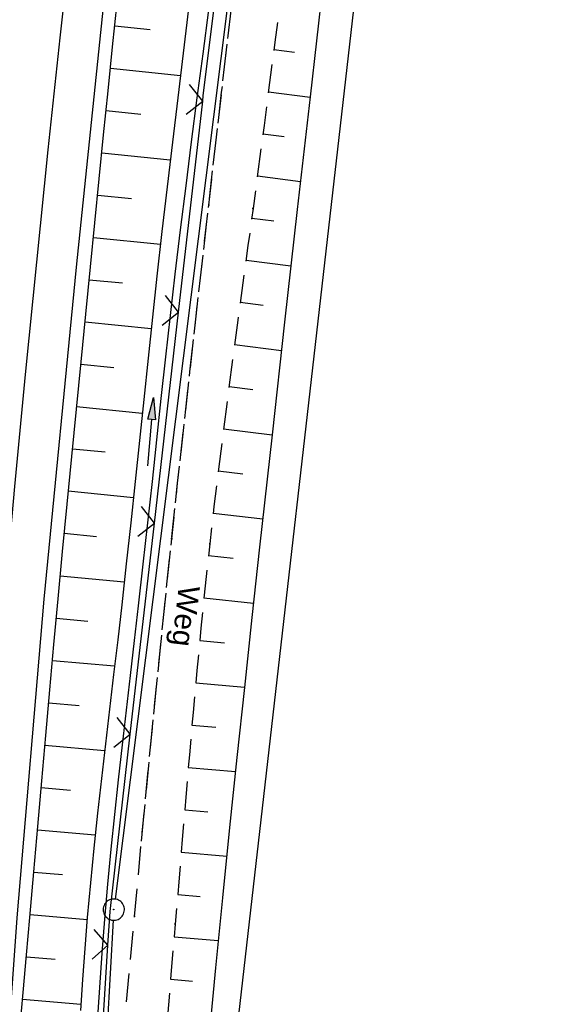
# Model space of a CAD drawing. Extents: x 508885 to 509191, y 457896 to 458644.
# Tile 45 of 58: x 509039 to 509078, y 458436 to 458506. Entities that reach past the tile are written whole.
import ezdxf

# ---------------------------------------------------------------- set-up
doc = ezdxf.new("R2010")
doc.units = 0
doc.header["$LTSCALE"] = 10
doc.header["$MEASUREMENT"] = 0
for name, pattern in [('AUSGEZOGEN', [0]), ('LT00', [0]), ('LT11', [0.3, 0.2, -0.1])]:
    doc.linetypes.add(name, pattern=pattern)
doc.layers.get('0').update_dxf_attribs({"linetype": 'LT00'})
for name, color, linetype in [('--EK_FBR', 1, 'LT00'), ('--EL_DFK_AB_L', 21, 'LT00'), ('--EL_DFK_AB_P', 7, 'LT00'), ('DFK_AB_L', 21, 'LT00'), ('DFK_AB_P', 7, 'LT00'), ('DFK_KATASTER', 250, 'LT00'), ('FELDWEG_TEXT', 250, 'Continuous'), ('PFEIL', 140, 'AUSGEZOGEN'), ('V112_AFBR_BAB', 250, 'LT00'), ('V112_BOESCH', 250, 'LT00'), ('V112_BOSCHUNG', 250, 'LT00'), ('V112_FELDWEG', 250, 'LT11'), ('V112_GRABEN', 250, 'LT00'), ('V112_LD_MARK', 250, 'LT00'), ('V112_ZAUN', 40, 'LT00')]:
    doc.layers.add(name, color=color, linetype=linetype)
doc.styles.add('Beschrift', font='ARIAL.TTF')

# ---------------------------------------------------------------- blocks, each defined once
blk = doc.blocks.new('SYMB0003')
at = {"color": 0, "linetype": 'ByBlock'}
for p, q in [((-0.015712, 0), (0.010166, 0.012015)), ((0, -0.021257), (-0.015712, 0)), ((0.010166, 0.012015), (0, -0.021257))]:
    blk.add_line(p, q, dxfattribs=at)
for points in [[(-0.031395, 0.499013), (-0.093691, 0.491144), (-0.154509, 0.475528), (-0.21289, 0.452414), (-0.267913, 0.422164), (-0.318712, 0.385257), (-0.364484, 0.342274), (-0.404509, 0.293893), (-0.438154, 0.240877), (-0.464888, 0.184062), (-0.484292, 0.124345), (-0.496058, 0.062667), (-0.5, 0)], [(0.5, 0), (0.496057, 0.062667), (0.484292, 0.124345), (0.464888, 0.184062), (0.438153, 0.240877), (0.404509, 0.293893), (0.364484, 0.342274), (0.318712, 0.385257), (0.267913, 0.422164), (0.21289, 0.452414), (0.154509, 0.475528), (0.093691, 0.491144), (0.031395, 0.499013), (-0.031395, 0.499013)], [(-0.5, 0), (-0.496058, -0.062667), (-0.484292, -0.124345), (-0.464888, -0.184062), (-0.438154, -0.240877), (-0.404509, -0.293893), (-0.364485, -0.342274), (-0.318712, -0.385257), (-0.267914, -0.422164), (-0.21289, -0.452414), (-0.154509, -0.475529), (-0.093691, -0.491144), (-0.031395, -0.499014), (0.031395, -0.499014)], [(0.031395, -0.499014), (0.093691, -0.491144), (0.154509, -0.475529), (0.21289, -0.452414), (0.267914, -0.422164), (0.318712, -0.385257), (0.364485, -0.342274), (0.404509, -0.293893), (0.438154, -0.240877), (0.464889, -0.184062), (0.484292, -0.124345), (0.496058, -0.062667), (0.5, 0)]]:
    blk.add_lwpolyline(points, dxfattribs=at)
blk = doc.blocks.new('Pfreil3')
at = {"layer": 'PFEIL'}
blk.add_hatch(color=256, dxfattribs=at).paths.add_polyline_path([(-1.549, 0.273), (-1.549, -0.273), (0, 0)])
for p, q in [((-1.549, 0), (-4.831, 0)), ((-1.549, -0.273), (-1.549, 0.273)), ((-1.549, 0.273), (0, 0)), ((0, 0), (-1.549, -0.273))]:
    blk.add_line(p, q, dxfattribs=at)
blk = doc.blocks.new('SYMB0011')
at = {"color": 0, "linetype": 'ByBlock'}
for p, q in [((0.5, 0), (-0.5, 0)), ((0, 0.5), (0, -0.5))]:
    blk.add_line(p, q, dxfattribs=at)
blk = doc.blocks.new('SYMB0024')
at = {"color": 0, "linetype": 'ByBlock'}
for p, q in [((-0.5, 0.5), (0, 0)), ((0, 0), (0.5, 0.5))]:
    blk.add_line(p, q, dxfattribs=at)

msp = doc.modelspace()

# ---------------------------------------------------------------- linework, layer by layer
at = {"layer": '--EK_FBR'}
msp.add_lwpolyline([(509033.444, 458322.397), (509033.995, 458344.72), (509034.89, 458369.551), (509035.987, 458394.317), (509037.472, 458418.57), (509039.183, 458442.329), (509041.09, 458464.831), (509043.369, 458488.282), (509045.947, 458513.055), (509048.673, 458535.671), (509051.755, 458558.727), (509055.01, 458581.604), (509058.517, 458604.2), (509062.207, 458626.243), (509064.565, 458639.405)], dxfattribs=at)
at = {"layer": '--EK_FBR', "linetype": 'LT11', "flags": 128}
for points in [[(509047.968, 458447.746), (509048.48, 458453.082), (509049.005, 458458.416), (509049.544, 458463.75), (509050.099, 458469.081), (509050.519, 458473.014), (509050.947, 458476.945), (509051.382, 458480.877), (509051.822, 458484.807), (509052.267, 458488.737), (509052.713, 458492.667), (509053.167, 458496.651), (509053.625, 458500.635), (509054.088, 458504.619), (509054.559, 458508.601), (509055.039, 458512.582), (509055.531, 458516.562), (509056.005, 458520.299), (509056.49, 458524.035), (509056.982, 458527.77), (509057.481, 458531.505), (509057.983, 458535.238), (509058.487, 458538.972), (509059.102, 458543.525), (509059.717, 458548.079), (509060.334, 458552.631), (509060.955, 458557.184), (509061.443, 458560.742), (509061.936, 458564.3), (509062.434, 458567.857), (509062.94, 458571.412), (509063.454, 458574.967), (509063.991, 458578.61), (509064.537, 458582.252), (509065.092, 458585.892), (509065.652, 458589.532), (509066.217, 458593.171), (509066.827, 458597.067), (509067.442, 458600.962), (509068.065, 458604.856), (509068.698, 458608.748), (509069.342, 458612.639), (509070, 458616.527), (509070.673, 458620.412), (509071.333, 458624.126), (509072.006, 458627.838), (509072.691, 458631.548), (509073.385, 458635.256), (509074.087, 458638.962), (509074.123, 458639.153)], [(509077.309, 458639.07), (509077.309, 458639.07), (509076.475, 458634.267), (509075.449, 458628.336), (509074.425, 458622.404), (509073.401, 458616.473), (509072.377, 458610.541), (509071.352, 458604.609), (509070.324, 458598.678), (509069.292, 458592.746), (509068.899, 458590.49), (509068.508, 458588.234), (509068.122, 458585.977), (509067.744, 458583.719), (509067.377, 458581.46), (509067.023, 458579.198), (509066.686, 458576.934), (509066.368, 458574.668), (509066.11, 458572.704), (509065.864, 458570.739), (509065.629, 458568.772), (509065.401, 458566.804), (509065.175, 458564.835), (509064.95, 458562.867), (509064.709, 458560.79), (509064.46, 458558.713), (509064.2, 458556.638), (509063.906, 458554.417), (509063.6, 458552.198), (509063.283, 458549.98), (509062.959, 458547.763), (509062.633, 458545.546), (509062.308, 458543.329), (509061.987, 458541.112), (509061.674, 458538.893), (509061.285, 458536.023), (509060.911, 458533.152), (509060.551, 458530.278), (509060.2, 458527.404), (509059.856, 458524.528), (509059.516, 458521.652), (509059.176, 458518.776), (509058.833, 458515.9), (509058.117, 458510.028), (509057.379, 458504.16), (509056.619, 458498.294), (509055.839, 458492.43), (509055.483, 458489.8), (509055.126, 458487.169), (509054.77, 458484.539), (509054.416, 458481.908), (509054.069, 458479.277), (509053.73, 458476.645), (509053.4, 458474.011), (509053.084, 458471.376), (509052.783, 458468.74), (509052.463, 458465.761), (509052.162, 458462.781), (509051.878, 458459.798), (509051.607, 458456.814), (509051.347, 458453.829), (509051.094, 458450.843), (509050.845, 458447.857), (509050.598, 458444.87)]]:
    msp.add_lwpolyline(points, dxfattribs=at)
at = {"layer": '--EL_DFK_AB_L'}
for p, q in [((509062.517, 458574.265), (509046.104, 458443.644)), ((509045.968, 458442.151), (509040.463, 458345.347))]:
    msp.add_line(p, q, dxfattribs=at)
at = {"layer": 'DFK_AB_L'}
for p, q in [((509062.517, 458574.265), (509046.104, 458443.644)), ((509045.968, 458442.151), (509040.463, 458345.347))]:
    msp.add_line(p, q, dxfattribs=at)
at = {"layer": 'DFK_KATASTER'}
msp.add_line((509054.565, 458433.155), (509065.375, 458527.814), dxfattribs=at)
at = {"layer": 'V112_AFBR_BAB'}
msp.add_lwpolyline([(509033.444, 458322.397), (509033.995, 458344.72), (509034.89, 458369.551), (509035.987, 458394.317), (509037.472, 458418.57), (509039.183, 458442.329), (509041.09, 458464.831), (509043.369, 458488.282), (509045.947, 458513.055), (509048.673, 458535.671), (509051.755, 458558.727), (509055.01, 458581.604), (509058.517, 458604.2), (509062.207, 458626.243), (509064.565, 458639.405)], dxfattribs=at)
at = {"layer": 'V112_BOESCH'}
for points in [[(509065.385, 458547.996), (509064.458, 458540.048), (509063.533, 458532.1), (509062.609, 458524.152), (509061.689, 458516.203), (509060.774, 458508.253), (509059.864, 458500.303), (509058.961, 458492.353), (509058.065, 458484.401), (509057.179, 458476.447), (509056.302, 458468.493), (509055.763, 458463.543), (509055.23, 458458.593), (509054.705, 458453.643), (509054.189, 458448.69), (509053.686, 458443.737), (509053.196, 458438.783), (509052.722, 458433.828)], [(509039.377, 458434.399), (509039.616, 458437.05), (509039.856, 458439.702), (509040.094, 458442.353), (509040.378, 458445.567), (509040.659, 458448.78), (509040.937, 458451.994), (509041.216, 458455.208), (509041.497, 458458.422), (509041.783, 458461.635), (509042.076, 458464.847), (509042.39, 458468.199), (509042.712, 458471.55), (509043.04, 458474.901), (509043.372, 458478.252), (509043.706, 458481.602), (509044.041, 458484.952), (509044.374, 458488.303), (509044.681, 458491.412), (509044.988, 458494.521), (509045.297, 458497.63), (509045.611, 458500.739), (509045.931, 458503.847), (509046.261, 458506.953)]]:
    msp.add_lwpolyline(points, dxfattribs=at)
at = {"layer": 'V112_BOSCHUNG'}
for p, q in [((509046.087, 458505.325), (509048.583, 458505.055)), ((509057.312, 458503.643), (509058.757, 458503.455)), ((509045.774, 458502.331), (509050.716, 458501.818)), ((509056.929, 458500.667), (509059.862, 458500.287)), ((509045.469, 458499.336), (509047.913, 458499.093)), ((509056.54, 458497.693), (509058.031, 458497.499)), ((509045.17, 458496.351), (509050, 458495.87)), ((509056.146, 458494.718), (509059.184, 458494.325)), ((509044.874, 458493.366), (509047.262, 458493.128)), ((509055.747, 458491.745), (509057.297, 458491.544)), ((509044.579, 458490.38), (509049.308, 458489.909)), ((509055.344, 458488.773), (509058.51, 458488.362)), ((509044.284, 458487.395), (509046.63, 458487.161)), ((509054.94, 458485.799), (509056.558, 458485.59)), ((509043.986, 458484.41), (509048.652, 458483.944)), ((509054.539, 458482.826), (509057.841, 458482.398)), ((509043.688, 458481.425), (509046.012, 458481.193)), ((509054.144, 458479.853), (509055.827, 458479.634)), ((509043.39, 458478.44), (509048.025, 458477.977)), ((509053.758, 458476.869), (509057.178, 458476.442)), ((509043.094, 458475.454), (509045.404, 458475.224)), ((509053.385, 458473.884), (509055.117, 458473.677)), ((509042.801, 458472.469), (509047.4, 458472.01)), ((509053.028, 458470.897), (509056.522, 458470.495)), ((509042.513, 458469.482), (509044.797, 458469.255)), ((509052.691, 458467.907), (509054.444, 458467.715)), ((509042.229, 458466.486), (509046.754, 458466.054)), ((509052.376, 458464.916), (509055.872, 458464.548)), ((509041.951, 458463.49), (509044.184, 458463.286)), ((509052.078, 458461.913), (509053.815, 458461.748)), ((509041.681, 458460.492), (509046.068, 458460.112)), ((509051.797, 458458.918), (509055.231, 458458.607)), ((509041.417, 458457.504), (509043.566, 458457.317)), ((509051.528, 458455.922), (509053.222, 458455.777)), ((509041.156, 458454.515), (509045.364, 458454.15)), ((509051.27, 458452.933), (509054.6, 458452.648)), ((509040.897, 458451.526), (509042.96, 458451.347)), ((509051.018, 458449.944), (509052.654, 458449.804)), ((509040.637, 458448.537), (509044.7, 458448.185)), ((509050.77, 458446.954), (509053.983, 458446.679)), ((509040.377, 458445.549), (509042.388, 458445.374)), ((509050.522, 458443.964), (509052.102, 458443.829)), ((509040.112, 458442.56), (509044.131, 458442.212)), ((509050.272, 458440.975), (509053.385, 458440.708)), ((509039.844, 458439.573), (509041.87, 458439.397)), ((509050.019, 458437.986), (509051.556, 458437.854)), ((509039.574, 458436.585), (509043.688, 458436.228))]:
    msp.add_line(p, q, dxfattribs=at)
at = {"layer": 'V112_FELDWEG', "flags": 128}
for points in [[(509075.207, 457898.869), (509074.801, 457900.932), (509074.318, 457903.466), (509073.848, 457906.002), (509073.386, 457908.54), (509072.931, 457911.08), (509072.478, 457913.619), (509072.026, 457916.16), (509071.572, 457918.699), (509071.111, 457921.238), (509070.643, 457923.775), (509070.181, 457926.225), (509069.71, 457928.674), (509069.234, 457931.122), (509068.756, 457933.57), (509068.278, 457936.017), (509067.802, 457938.465), (509067.332, 457940.913), (509066.869, 457943.363), (509066.417, 457945.815), (509065.978, 457948.269), (509065.524, 457950.902), (509065.085, 457953.537), (509064.659, 457956.175), (509064.241, 457958.814), (509063.829, 457961.455), (509063.421, 457964.096), (509063.012, 457966.737), (509062.601, 457969.377), (509062.109, 457972.494), (509061.611, 457975.61), (509061.11, 457978.725), (509060.61, 457981.841), (509060.112, 457984.957), (509059.62, 457988.073), (509059.136, 457991.191), (509058.664, 457994.311), (509058.184, 457997.579), (509057.717, 458000.849), (509057.26, 458004.12), (509056.812, 458007.393), (509056.369, 458010.666), (509055.931, 458013.94), (509055.493, 458017.214), (509054.769, 458022.614), (509054.044, 458028.013), (509053.316, 458033.412), (509052.587, 458038.811), (509051.858, 458044.211), (509051.129, 458049.613), (509050.769, 458052.287), (509050.413, 458054.961), (509050.064, 458057.637), (509049.726, 458060.313), (509049.403, 458062.991), (509049.096, 458065.671), (509048.812, 458068.352), (509048.551, 458071.035), (509048.319, 458073.721), (509048.119, 458076.409), (509047.991, 458078.433), (509047.879, 458080.457), (509047.782, 458082.483), (509047.697, 458084.51), (509047.62, 458086.537), (509047.55, 458088.564), (509047.482, 458090.592), (509047.356, 458094.433), (509047.233, 458098.274), (509047.115, 458102.114), (509047.004, 458105.955), (509046.92, 458109.058), (509046.84, 458112.16), (509046.761, 458115.263), (509046.683, 458118.366), (509046.603, 458121.469), (509046.52, 458124.572), (509046.432, 458127.675), (509046.321, 458131.306), (509046.202, 458134.936), (509046.08, 458138.566), (509045.956, 458142.196), (509045.833, 458145.827), (509045.713, 458149.457), (509045.624, 458152.279), (509045.536, 458155.101), (509045.448, 458157.923), (509045.357, 458160.745), (509045.262, 458163.567), (509045.16, 458166.389), (509045.049, 458169.21), (509044.913, 458172.358), (509044.765, 458175.506), (509044.608, 458178.653), (509044.445, 458181.8), (509044.277, 458184.947), (509044.107, 458188.094), (509043.937, 458191.241), (509043.77, 458194.388), (509043.608, 458197.535), (509043.407, 458201.625), (509043.217, 458205.715), (509043.034, 458209.806), (509042.858, 458213.897), (509042.686, 458217.988), (509042.517, 458222.079), (509042.357, 458225.975), (509042.198, 458229.871), (509042.045, 458233.768), (509041.897, 458237.664), (509041.758, 458241.561), (509041.627, 458245.529), (509041.504, 458249.498), (509041.39, 458253.467), (509041.283, 458257.436), (509041.182, 458261.405), (509041.084, 458265.374), (509040.896, 458273.402), (509040.72, 458281.43), (509040.558, 458289.458), (509040.498, 458292.64), (509040.442, 458295.823), (509040.393, 458299.005), (509040.351, 458302.187), (509040.319, 458305.37), (509040.298, 458308.552), (509040.291, 458311.735), (509040.299, 458314.917), (509040.329, 458318.608), (509040.38, 458322.298), (509040.45, 458325.988), (509040.537, 458329.678), (509040.639, 458333.368), (509040.753, 458337.058), (509040.879, 458340.747), (509041.014, 458344.436), (509041.152, 458348.01), (509041.298, 458351.584), (509041.453, 458355.157), (509041.619, 458358.73), (509041.797, 458362.302), (509041.989, 458365.873), (509042.181, 458369.196), (509042.383, 458372.519), (509042.594, 458375.841), (509042.811, 458379.163), (509043.032, 458382.485), (509043.255, 458385.806), (509043.478, 458389.128), (509043.697, 458392.45), (509043.912, 458395.777), (509044.125, 458399.104), (509044.337, 458402.431), (509044.551, 458405.758), (509044.768, 458409.084), (509044.992, 458412.41), (509045.225, 458415.735), (509045.468, 458419.06), (509045.769, 458422.954), (509046.085, 458426.847), (509046.416, 458430.739), (509046.757, 458434.629), (509047.109, 458438.52), (509047.467, 458442.409), (509047.968, 458447.746), (509048.48, 458453.082), (509049.005, 458458.416), (509049.544, 458463.75), (509050.099, 458469.081), (509050.519, 458473.014), (509050.947, 458476.945), (509051.382, 458480.877), (509051.822, 458484.807), (509052.267, 458488.737), (509052.713, 458492.667), (509053.167, 458496.651), (509053.625, 458500.635), (509054.088, 458504.619), (509054.559, 458508.601), (509055.039, 458512.582), (509055.531, 458516.562), (509056.005, 458520.299), (509056.49, 458524.035), (509056.982, 458527.77), (509057.481, 458531.505), (509057.983, 458535.238), (509058.487, 458538.972), (509059.102, 458543.525), (509059.717, 458548.079), (509060.334, 458552.631), (509060.955, 458557.184), (509061.443, 458560.742), (509061.936, 458564.3), (509062.434, 458567.857), (509062.94, 458571.412), (509063.454, 458574.967), (509063.991, 458578.61), (509064.537, 458582.252), (509065.092, 458585.892), (509065.652, 458589.532), (509066.217, 458593.171), (509066.827, 458597.067), (509067.442, 458600.962), (509068.065, 458604.856), (509068.698, 458608.748), (509069.342, 458612.639), (509070, 458616.527), (509070.673, 458620.412), (509071.333, 458624.126), (509072.006, 458627.838), (509072.691, 458631.548), (509073.385, 458635.256), (509074.087, 458638.962), (509074.123, 458639.153)], [(509077.309, 458639.07), (509076.475, 458634.267), (509075.449, 458628.336), (509074.425, 458622.404), (509073.401, 458616.473), (509072.377, 458610.541), (509071.352, 458604.609), (509070.324, 458598.678), (509069.292, 458592.746), (509068.899, 458590.49), (509068.508, 458588.234), (509068.122, 458585.977), (509067.744, 458583.719), (509067.377, 458581.46), (509067.023, 458579.198), (509066.686, 458576.934), (509066.368, 458574.668), (509066.11, 458572.704), (509065.864, 458570.739), (509065.629, 458568.772), (509065.401, 458566.804), (509065.175, 458564.835), (509064.95, 458562.867), (509064.709, 458560.79), (509064.46, 458558.713), (509064.2, 458556.638), (509063.906, 458554.417), (509063.6, 458552.198), (509063.283, 458549.98), (509062.959, 458547.763), (509062.633, 458545.546), (509062.308, 458543.329), (509061.987, 458541.112), (509061.674, 458538.893), (509061.285, 458536.023), (509060.911, 458533.152), (509060.551, 458530.278), (509060.2, 458527.404), (509059.856, 458524.528), (509059.516, 458521.652), (509059.176, 458518.776), (509058.833, 458515.9), (509058.117, 458510.028), (509057.379, 458504.16), (509056.619, 458498.294), (509055.839, 458492.43), (509055.483, 458489.8), (509055.126, 458487.169), (509054.77, 458484.539), (509054.416, 458481.908), (509054.069, 458479.277), (509053.73, 458476.645), (509053.4, 458474.011), (509053.084, 458471.376), (509052.783, 458468.74), (509052.463, 458465.761), (509052.162, 458462.781), (509051.878, 458459.798), (509051.607, 458456.814), (509051.347, 458453.829), (509051.094, 458450.843), (509050.845, 458447.857), (509050.598, 458444.87), (509050.349, 458441.884), (509050.072, 458438.612), (509049.792, 458435.34), (509049.512, 458432.068), (509049.233, 458428.796), (509048.957, 458425.524), (509048.688, 458422.251), (509048.428, 458418.978), (509048.176, 458415.689), (509047.934, 458412.398), (509047.698, 458409.108), (509047.466, 458405.817), (509047.237, 458402.525), (509047.008, 458399.234), (509046.777, 458395.942), (509046.542, 458392.651), (509046.323, 458389.643), (509046.101, 458386.636), (509045.881, 458383.629), (509045.664, 458380.621), (509045.454, 458377.613), (509045.254, 458374.605), (509045.067, 458371.596), (509044.895, 458368.586), (509044.743, 458365.575), (509044.639, 458363.241), (509044.546, 458360.907), (509044.46, 458358.572), (509044.379, 458356.237), (509044.301, 458353.901), (509044.223, 458351.566), (509044.141, 458349.23), (509044.054, 458346.895), (509043.959, 458344.56), (509043.863, 458342.418), (509043.761, 458340.277), (509043.656, 458338.135), (509043.553, 458335.994), (509043.454, 458333.853), (509043.363, 458331.711), (509043.284, 458329.57), (509043.219, 458327.427), (509043.173, 458325.285), (509043.148, 458323.222), (509043.138, 458321.159), (509043.141, 458319.095), (509043.151, 458317.032), (509043.164, 458314.968), (509043.187, 458311.376), (509043.21, 458307.784), (509043.234, 458304.192), (509043.263, 458300.601), (509043.299, 458297.009), (509043.344, 458293.418), (509043.399, 458289.827), (509043.454, 458286.852), (509043.517, 458283.878), (509043.583, 458280.903), (509043.652, 458277.929), (509043.721, 458274.954), (509043.787, 458271.98), (509043.849, 458269.005), (509043.903, 458266.03), (509043.944, 458263.389), (509043.981, 458260.749), (509044.016, 458258.108), (509044.052, 458255.468), (509044.093, 458252.827), (509044.14, 458250.187), (509044.197, 458247.547), (509044.266, 458244.908), (509044.351, 458242.269), (509044.448, 458239.755), (509044.559, 458237.242), (509044.68, 458234.73), (509044.81, 458232.217), (509044.945, 458229.705), (509045.083, 458227.193), (509045.22, 458224.68), (509045.354, 458222.168), (509045.53, 458218.718), (509045.696, 458215.268), (509045.856, 458211.817), (509046.012, 458208.367), (509046.166, 458204.916), (509046.32, 458201.466), (509046.477, 458198.015), (509046.7, 458193.269), (509046.931, 458188.523), (509047.169, 458183.778), (509047.413, 458179.032), (509047.662, 458174.287), (509047.914, 458169.542), (509048.065, 458166.708), (509048.215, 458163.875), (509048.36, 458161.041), (509048.497, 458158.207), (509048.624, 458155.372), (509048.738, 458152.537), (509048.836, 458149.702), (509048.908, 458147.215), (509048.968, 458144.727), (509049.019, 458142.239), (509049.064, 458139.75), (509049.107, 458137.262), (509049.149, 458134.774), (509049.194, 458132.285), (509049.244, 458129.797), (509049.303, 458127.309), (509049.37, 458124.88), (509049.447, 458122.451), (509049.53, 458120.023), (509049.62, 458117.594), (509049.694, 458115.666), (509049.766, 458113.737), (509049.833, 458111.809), (509049.89, 458109.88), (509049.933, 458107.951), (509049.958, 458106.022), (509049.963, 458104.335), (509049.957, 458102.647), (509049.942, 458100.959), (509049.924, 458099.272), (509049.908, 458097.584), (509049.897, 458095.897), (509049.897, 458094.21), (509049.911, 458092.523), (509049.945, 458090.837), (509050.005, 458089.07), (509050.088, 458087.304), (509050.191, 458085.538), (509050.31, 458083.773), (509050.442, 458082.009), (509050.584, 458080.245), (509050.732, 458078.481), (509050.884, 458076.717), (509051.142, 458073.73), (509051.402, 458070.743), (509051.666, 458067.758), (509051.937, 458064.773), (509052.216, 458061.79), (509052.506, 458058.808), (509052.809, 458055.827), (509053.127, 458052.849), (509053.462, 458049.872), (509053.851, 458046.616), (509054.26, 458043.361), (509054.687, 458040.109), (509055.13, 458036.859), (509055.586, 458033.61), (509056.051, 458030.362), (509056.523, 458027.115), (509057, 458023.868), (509057.479, 458020.622), (509057.957, 458017.376), (509058.514, 458013.571), (509059.067, 458009.765), (509059.619, 458005.96), (509060.171, 458002.154), (509060.726, 457998.349), (509061.285, 457994.545), (509062.2, 457988.396), (509063.129, 457982.25), (509064.071, 457976.105), (509065.023, 457969.961), (509065.503, 457966.894), (509065.986, 457963.827), (509066.476, 457960.761), (509066.974, 457957.697), (509067.482, 457954.634), (509068.001, 457951.573), (509068.534, 457948.515), (509069.075, 457945.497), (509069.627, 457942.482), (509070.189, 457939.468), (509070.756, 457936.455), (509071.327, 457933.443), (509071.897, 457930.43), (509072.465, 457927.417), (509073.026, 457924.403), (509073.5, 457921.819), (509073.97, 457919.235), (509074.438, 457916.65), (509074.906, 457914.065), (509075.377, 457911.481), (509075.852, 457908.897), (509076.335, 457906.316), (509076.827, 457903.736), (509077.331, 457901.158), (509077.806, 457898.8)]]:
    msp.add_lwpolyline(points, dxfattribs=at)
at = {"layer": 'V112_GRABEN'}
for points in [[(509051.294, 458506.543), (509050.909, 458503.396), (509050.526, 458500.248), (509050.147, 458497.1), (509049.774, 458493.952), (509049.409, 458490.803), (509049.055, 458487.652), (509048.739, 458484.749), (509048.43, 458481.845), (509048.125, 458478.94), (509047.822, 458476.036), (509047.518, 458473.131), (509047.21, 458470.227), (509046.895, 458467.323), (509046.57, 458464.42), (509046.286, 458461.967), (509045.997, 458459.515), (509045.706, 458457.064), (509045.418, 458454.612), (509045.135, 458452.159), (509044.863, 458449.706), (509044.603, 458447.252), (509044.362, 458444.796), (509044.141, 458442.338), (509043.965, 458440.15), (509043.805, 458437.961), (509043.659, 458435.77)], [(509052.699, 458506.448), (509052.291, 458503.341), (509051.884, 458500.233), (509051.482, 458497.125), (509051.086, 458494.016), (509050.7, 458490.906), (509050.327, 458487.795), (509049.989, 458484.868), (509049.661, 458481.939), (509049.34, 458479.01), (509049.024, 458476.08), (509048.709, 458473.149), (509048.392, 458470.219), (509048.071, 458467.289), (509047.743, 458464.36), (509047.461, 458461.903), (509047.174, 458459.447), (509046.887, 458456.991), (509046.604, 458454.534), (509046.327, 458452.077), (509046.06, 458449.619), (509045.806, 458447.16), (509045.57, 458444.7), (509045.354, 458442.238), (509045.164, 458439.822), (509044.994, 458437.405), (509044.84, 458434.986)]]:
    msp.add_lwpolyline(points, dxfattribs=at)
at = {"layer": 'V112_LD_MARK'}
msp.add_lwpolyline([(509035.73, 458433.591), (509036.333, 458441.408), (509036.965, 458449.222), (509037.625, 458457.035), (509038.312, 458464.845), (509039.037, 458472.777), (509039.791, 458480.706), (509040.573, 458488.633), (509041.385, 458496.556), (509042.227, 458504.476), (509043.101, 458512.393), (509044.006, 458520.306), (509044.944, 458528.216), (509045.915, 458536.121), (509047.342, 458547.256), (509048.836, 458558.383), (509050.396, 458569.5), (509052.023, 458580.609), (509053.715, 458591.708), (509055.472, 458602.797), (509057.292, 458613.875), (509059.177, 458624.944), (509061.124, 458636.001), (509061.756, 458639.479)], dxfattribs=at)
at = {"layer": 'V112_ZAUN'}
for p, q in [((509050.583, 458485.103), (509052.286, 458500.006)), ((509048.881, 458470.2), (509050.583, 458485.103)), ((509047.178, 458455.297), (509048.881, 458470.2)), ((509044.671, 458425.412), (509045.599, 458440.383))]:
    msp.add_line(p, q, dxfattribs=at)
for points in [[(509052.286, 458500.006), (509052.331, 458500.4), (509054.133, 458514.892)], [(509045.599, 458440.383), (509045.747, 458442.768), (509047.178, 458455.297)]]:
    msp.add_lwpolyline(points, dxfattribs=at)

# ---------------------------------------------------------------- block references
at = {"layer": '--EL_DFK_AB_P', "xscale": 1.500000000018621, "yscale": 1.5, "zscale": 1.5, "rotation": 264.7377099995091}
msp.add_blockref('SYMB0003', (509046.01, 458442.899), dxfattribs=at)
at = {"layer": 'DFK_AB_P', "xscale": 1.500000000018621, "yscale": 1.5, "zscale": 1.5, "rotation": 264.7377099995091}
msp.add_blockref('SYMB0003', (509046.01, 458442.899), dxfattribs=at)
at = {"layer": 'PFEIL', "rotation": 85.1521335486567}
msp.add_blockref('Pfreil3', (509048.81, 458479.068), dxfattribs=at)
at = {"layer": 'V112_FELDWEG', "xscale": 0.1000000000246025, "yscale": 0.09999999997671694, "zscale": 0.1, "rotation": 268.4925099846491}
for p in [(509052.713, 458492.667), (509055.839, 458492.43), (509050.099, 458469.081), (509052.783, 458468.74), (509047.467, 458442.409), (509050.349, 458441.884)]:
    msp.add_blockref('SYMB0011', p, dxfattribs=at)
at = {"layer": 'V112_ZAUN', "yscale": 2.099999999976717, "zscale": 2.1}
for p, xscale, rotation in [((509052.286, 458500.006), 2.100000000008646, 83.48171999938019), ((509050.583, 458485.103), 2.100000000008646, 83.48171999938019), ((509048.881, 458470.2), 2.100000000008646, 83.48171999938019), ((509047.178, 458455.297), 2.100000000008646, 83.48171999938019), ((509045.599, 458440.383), 2.100000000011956, 86.45335000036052)]:
    msp.add_blockref('SYMB0024', p, dxfattribs=dict(at, xscale=xscale, rotation=rotation))

# ---------------------------------------------------------------- texts
at = {"layer": 'FELDWEG_TEXT', "insert": (509050.154, 458465.901), "char_height": 1.5, "attachment_point": 7, "rotation": 263.47679, "style": 'Beschrift'}
msp.add_mtext('Weg', dxfattribs=at)

doc.saveas('drawing.dxf')
